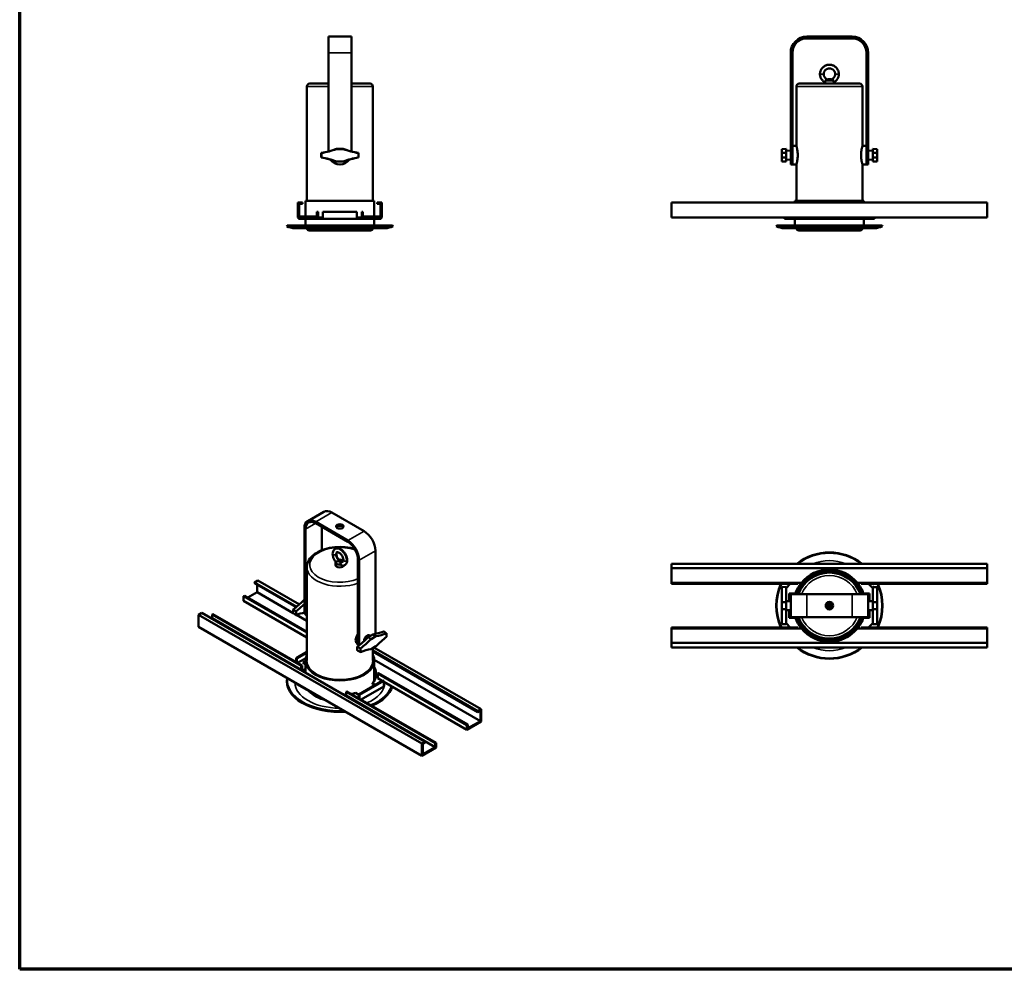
# Model space of a CAD drawing. Header units: millimetres. Extents: x 20 to 2980, y 20 to 2980.
# Tile 1 of 5: x 20 to 1735, y 20 to 1675. Entities that reach past the tile are written whole.
import ezdxf

# ---------------------------------------------------------------- set-up
doc = ezdxf.new("R2010")
doc.units = ezdxf.units.MM
for name, color, linetype, lineweight in [('Border (ISO)', 7, 'Continuous', 70), ('Visible (ISO)', 7, 'Continuous', 50), ('Visible Narrow (ISO)', 7, 'Continuous', 35)]:
    doc.layers.add(name, color=color, linetype=linetype, lineweight=lineweight)

# ---------------------------------------------------------------- blocks, each defined once
blk = doc.blocks.new('Borders Chauvet')
at = {"layer": 'Border (ISO)'}
for p, q in [((20, 20), (20, 2980)), ((2980, 20), (20, 20))]:
    blk.add_line(p, q, dxfattribs=at)

msp = doc.modelspace()

# ---------------------------------------------------------------- linework, layer by layer
at = {"layer": 'Visible (ISO)'}
for p, q in [((597.7, 1645.1), (557.7, 1645.1)), ((557.7, 1645.1), (557.7, 1617.1)), ((597.7, 1645.1), (597.7, 1617.1)), ((1469.9, 1645.1), (1390.9, 1645.1)), ((1469.9, 1642.1), (1390.9, 1642.1)), ((557.7, 1617.1), (557.7, 1445.2)), ((597.7, 1617.1), (597.7, 1445.2)), ((1362.9, 1617.1), (1362.9, 1442.1)), ((1365.9, 1617.1), (1365.9, 1442.1)), ((1494.9, 1617.1), (1494.9, 1442.1)), ((1497.9, 1617.1), (1497.9, 1442.1)), ((525.2, 1563.2), (557.7, 1563.2)), ((597.7, 1563.2), (630.2, 1563.2)), ((1377.9, 1563.2), (1482.9, 1563.2)), ((1422.8, 1563.2), (1422.8, 1565.5)), ((1423.5, 1568.9), (1437.3, 1568.9)), ((1428.8, 1570.9), (1427.6, 1570.5)), ((1432.1, 1570.9), (1428.8, 1570.9)), ((1432.1, 1570.9), (1433.2, 1570.5)), ((1438.1, 1563.2), (1438.1, 1565.5)), ((520.2, 1558.2), (520.2, 1358.9)), ((635.2, 1558.2), (635.2, 1358.9)), ((1372.9, 1558.2), (1372.9, 1454.8)), ((1487.9, 1558.2), (1487.9, 1454.8)), ((545.2, 1434.6), (545.2, 1442.6)), ((545.5, 1434.8), (545.5, 1442.3)), ((571.7, 1449.6), (583.7, 1449.6)), ((571.7, 1449.6), (571.8, 1449.3)), ((583.7, 1449.3), (571.8, 1449.3)), ((583.7, 1449.3), (583.7, 1449.6)), ((609.9, 1442.3), (609.9, 1434.8)), ((610.2, 1442.6), (610.2, 1434.6)), ((1347.6, 1449.3), (1354.9, 1449.6)), ((1347.6, 1442.3), (1347.6, 1449.3)), ((1347.6, 1442.3), (1347.6, 1434.8)), ((1354.9, 1449.6), (1354.9, 1442.6)), ((1362.9, 1446.3), (1354.9, 1446.6)), ((1354.9, 1442.6), (1354.9, 1434.6)), ((1362.9, 1422.1), (1362.9, 1442.1)), ((1365.9, 1454.8), (1372.9, 1454.8)), ((1365.9, 1442.1), (1365.9, 1422.1)), ((1487.9, 1454.8), (1494.9, 1454.8)), ((1494.9, 1422.1), (1494.9, 1442.1)), ((1497.9, 1446.3), (1505.9, 1446.6)), ((1497.9, 1442.1), (1497.9, 1422.1)), ((1505.9, 1449.6), (1513.3, 1449.3)), ((1505.9, 1442.6), (1505.9, 1449.6)), ((1505.9, 1434.6), (1505.9, 1442.6)), ((1513.3, 1449.3), (1513.3, 1442.3)), ((1513.3, 1434.8), (1513.3, 1442.3)), ((571.7, 1427.6), (571.8, 1427.8)), ((583.7, 1427.6), (571.7, 1427.6)), ((571.8, 1427.8), (583.7, 1427.8)), ((583.7, 1427.6), (583.7, 1427.8)), ((1347.6, 1427.8), (1347.6, 1434.8)), ((1354.9, 1427.6), (1347.6, 1427.8)), ((1354.9, 1434.6), (1354.9, 1427.6)), ((1362.9, 1430.8), (1354.9, 1430.6)), ((1497.9, 1430.8), (1505.9, 1430.6)), ((1505.9, 1427.6), (1505.9, 1434.6)), ((1505.9, 1427.6), (1513.3, 1427.8)), ((1513.3, 1434.8), (1513.3, 1427.8)), ((1365.9, 1422.1), (1362.9, 1422.1)), ((1365.9, 1422.3), (1372.9, 1422.3)), ((1372.9, 1422.3), (1372.9, 1358.9)), ((1487.9, 1422.3), (1494.9, 1422.3)), ((1487.9, 1422.3), (1487.9, 1358.9)), ((1494.9, 1422.1), (1497.9, 1422.1)), ((504.7, 1355.9), (504.7, 1329.9)), ((504.7, 1355.9), (512.7, 1355.9)), ((512.7, 1353.9), (512.7, 1355.9)), ((517.7, 1358.9), (637.7, 1358.9)), ((517.7, 1331.9), (517.7, 1358.9)), ((637.7, 1331.9), (637.7, 1358.9)), ((650.7, 1355.9), (642.7, 1355.9)), ((642.7, 1353.9), (642.7, 1355.9)), ((650.7, 1329.9), (650.7, 1355.9)), ((1155.4, 1355.9), (1705.4, 1355.9)), ((1155.4, 1329.9), (1155.4, 1355.9)), ((1370.4, 1358.9), (1490.4, 1358.9)), ((1370.4, 1355.9), (1370.4, 1358.9)), ((1490.4, 1355.9), (1490.4, 1358.9)), ((1705.4, 1355.9), (1705.4, 1329.9)), ((506.7, 1353.9), (512.7, 1353.9)), ((506.7, 1331.9), (506.7, 1353.9)), ((537.7, 1339.9), (537.7, 1331.9)), ((537.7, 1339.9), (539.7, 1339.9)), ((539.7, 1329.9), (539.7, 1339.9)), ((607.4, 1339.9), (548, 1339.9)), ((548, 1339.9), (548, 1327.9)), ((607.4, 1327.9), (607.4, 1339.9)), ((617.7, 1339.9), (615.7, 1339.9)), ((615.7, 1339.9), (615.7, 1329.9)), ((617.7, 1331.9), (617.7, 1339.9)), ((642.7, 1353.9), (648.7, 1353.9)), ((648.7, 1353.9), (648.7, 1331.9)), ((504.7, 1329.9), (539.7, 1329.9)), ((505.6, 1327.9), (505.6, 1329.9)), ((505.6, 1327.9), (548, 1327.9)), ((506.7, 1331.9), (537.7, 1331.9)), ((517.7, 1316.2), (517.7, 1327.9)), ((539.7, 1330.1), (548, 1330.1)), ((548, 1327.9), (607.4, 1327.9)), ((607.4, 1330.1), (615.7, 1330.1)), ((607.4, 1327.9), (649.8, 1327.9)), ((615.7, 1329.9), (650.7, 1329.9)), ((617.7, 1331.9), (648.7, 1331.9)), ((637.7, 1316.2), (637.7, 1327.9)), ((649.8, 1327.9), (649.8, 1329.9)), ((1155.4, 1329.9), (1705.4, 1329.9)), ((1352, 1327.9), (1352, 1329.9)), ((1352, 1327.9), (1354, 1327.9)), ((1354, 1327.9), (1354, 1329.9)), ((1354, 1327.9), (1396.5, 1327.9)), ((1370.4, 1316.2), (1370.4, 1327.9)), ((1396.5, 1327.9), (1396.5, 1329.9)), ((1396.5, 1327.9), (1464.4, 1327.9)), ((1464.4, 1327.9), (1464.4, 1329.9)), ((1464.4, 1327.9), (1506.8, 1327.9)), ((1490.4, 1316.2), (1490.4, 1327.9)), ((1506.8, 1329.9), (1506.8, 1327.9)), ((1506.8, 1327.9), (1508.8, 1327.9)), ((1508.8, 1329.9), (1508.8, 1327.9)), ((485.8, 1316.2), (485.1, 1314.9)), ((670.3, 1314.9), (485.1, 1314.9)), ((669.6, 1316.2), (485.8, 1316.2)), ((499.2, 1311.4), (656.2, 1311.4)), ((631.2, 1307.5), (524.2, 1307.5)), ((669.6, 1316.2), (670.3, 1314.9)), ((1338.6, 1316.2), (1337.8, 1314.9)), ((1523, 1314.9), (1337.8, 1314.9)), ((1522.3, 1316.2), (1338.6, 1316.2)), ((1351.9, 1311.4), (1508.9, 1311.4)), ((1483.9, 1307.5), (1376.9, 1307.5)), ((1522.3, 1316.2), (1523, 1314.9)), ((521.6, 800.9), (549.9, 817.2)), ((619.8, 783.6), (563.9, 815.8)), ((591.5, 767.3), (535.6, 799.5)), ((591.5, 764.8), (535.6, 797.1)), ((546.2, 790.9), (546.2, 750.3)), ((515.8, 788.1), (515.8, 645.2)), ((518, 786.9), (518, 644)), ((639.6, 749.3), (639.6, 606.4)), ((520.2, 720.6), (520.2, 557.9)), ((570.1, 724.7), (570.1, 729.4)), ((609.2, 734.2), (609.2, 591.3)), ((611.3, 733), (611.3, 590.1)), ((1705.4, 726.7), (1155.4, 726.7)), ((1155.4, 726.7), (1155.4, 718.7)), ((1705.4, 726.7), (1705.4, 718.7)), ((1155.4, 718.7), (1705.4, 718.7)), ((1155.4, 718.7), (1155.4, 693.7)), ((1705.4, 693.7), (1705.4, 718.7)), ((434.9, 697.5), (429.2, 694.2)), ((429.2, 694.2), (502.7, 651.8)), ((429.2, 692.6), (429.2, 694.2)), ((429.2, 692.6), (501.5, 650.9)), ((433.5, 677.1), (433.5, 690.1)), ((507.2, 655.8), (434.9, 697.5)), ((1375.2, 693.7), (1155.4, 693.7)), ((1155.4, 693.7), (1155.4, 691.7)), ((1375.2, 691.7), (1155.4, 691.7)), ((1347.6, 686), (1354.9, 686.2)), ((1347.6, 659.8), (1347.6, 686)), ((1362.3, 691.7), (1354.9, 684.3)), ((1354.9, 686.2), (1354.9, 659.7)), ((1375.2, 693.7), (1375.2, 691.7)), ((1375.2, 693.7), (1381.7, 693.7)), ((1479.1, 693.7), (1485.6, 693.7)), ((1485.6, 693.7), (1485.6, 691.7)), ((1705.4, 693.7), (1485.6, 693.7)), ((1705.4, 691.7), (1485.6, 691.7)), ((1505.9, 684.3), (1498.5, 691.7)), ((1505.9, 659.7), (1505.9, 686.2)), ((1705.4, 693.7), (1705.4, 691.7)), ((411.5, 671), (410.1, 670.1)), ((520.2, 606.6), (410.1, 670.1)), ((410.1, 662), (410.1, 670.1)), ((520.2, 608.2), (411.5, 671)), ((433.5, 677.1), (417.2, 667.7)), ((496.3, 640.8), (433.5, 677.1)), ((1360.4, 661.5), (1360.4, 674.7)), ((1360.4, 674.7), (1371, 674.7)), ((1390.9, 673.7), (1362.9, 673.7)), ((1362.9, 633.7), (1362.9, 673.7)), ((1469.9, 673.7), (1390.9, 673.7)), ((1469.9, 673.7), (1497.9, 673.7)), ((1489.8, 674.7), (1500.4, 674.7)), ((1497.9, 673.7), (1497.9, 633.7)), ((1500.4, 674.7), (1500.4, 661.5)), ((1513.3, 686), (1513.3, 659.7)), ((410.1, 662), (520.2, 598.4)), ((514.9, 663.1), (515.8, 663.6)), ((514.9, 663.1), (515.8, 662.6)), ((1354.9, 659.7), (1347.6, 659.7)), ((1347.6, 647.8), (1347.6, 659.7)), ((1362.9, 661.4), (1354.9, 661.7)), ((1354.9, 659.7), (1354.9, 647.7)), ((1424.8, 657), (1436, 657)), ((1497.9, 661.4), (1505.9, 661.7)), ((1513.3, 659.7), (1505.9, 659.7)), ((1505.9, 647.7), (1505.9, 659.7)), ((1513.3, 659.7), (1513.3, 647.8)), ((331.6, 637.9), (337.3, 641.2)), ((331.6, 637.9), (720.5, 413.3)), ((331.6, 616.7), (331.6, 637.9)), ((726.2, 416.6), (337.3, 641.2)), ((355, 638.3), (356.4, 639.1)), ((355, 638.3), (510.4, 548.6)), ((355, 631.8), (355, 638.3)), ((356.4, 639.1), (511.8, 549.4)), ((496.3, 646.7), (496.3, 640.5)), ((501.3, 643.8), (501.3, 637.2)), ((520.2, 627), (502, 637.5)), ((520.2, 635.9), (520, 636)), ((1347.6, 647.8), (1354.9, 647.7)), ((1347.6, 621.5), (1347.6, 647.8)), ((1354.9, 647.7), (1354.9, 621.2)), ((1362.9, 646), (1354.9, 645.7)), ((1360.4, 632.7), (1360.4, 645.9)), ((1436, 650.5), (1424.8, 650.5)), ((1497.9, 646), (1505.9, 645.7)), ((1500.4, 645.9), (1500.4, 632.7)), ((1505.9, 647.7), (1513.3, 647.8)), ((1505.9, 621.2), (1505.9, 647.7)), ((1513.3, 647.8), (1513.3, 621.5)), ((355, 631.8), (354.3, 631.4)), ((510.4, 542), (355, 631.8)), ((1354.9, 623.2), (1362.3, 615.7)), ((1371, 632.7), (1360.4, 632.7)), ((1390.9, 633.7), (1362.9, 633.7)), ((1469.9, 633.7), (1390.9, 633.7)), ((1469.9, 633.7), (1497.9, 633.7)), ((1500.4, 632.7), (1489.8, 632.7)), ((1498.5, 615.7), (1505.9, 623.2)), ((1513.3, 621.5), (1505.9, 621.2)), ((331.6, 616.7), (720.5, 392.1)), ((626.8, 598.7), (635.3, 603.6)), ((629.2, 602.1), (631.1, 601.1)), ((640.5, 600.3), (632.1, 595.5)), ((640.5, 600.3), (635.3, 603.6)), ((659.1, 605.4), (659.1, 599.2)), ((1155.4, 615.7), (1375.2, 615.7)), ((1155.4, 613.7), (1155.4, 615.7)), ((1155.4, 613.7), (1375.2, 613.7)), ((1155.4, 613.7), (1155.4, 588.7)), ((1375.2, 613.7), (1375.2, 615.7)), ((1381.7, 613.7), (1375.2, 613.7)), ((1485.6, 613.7), (1479.1, 613.7)), ((1485.6, 615.7), (1705.4, 615.7)), ((1485.6, 613.7), (1485.6, 615.7)), ((1485.6, 613.7), (1705.4, 613.7)), ((1705.4, 613.7), (1705.4, 615.7)), ((1705.4, 588.7), (1705.4, 613.7)), ((609.4, 585.9), (610.4, 585.3)), ((626.8, 598.7), (632.1, 595.5)), ((1705.4, 588.7), (1155.4, 588.7)), ((1155.4, 580.7), (1155.4, 588.7)), ((1705.4, 580.7), (1705.4, 588.7)), ((501.3, 562.2), (520.2, 573.1)), ((502.7, 561.4), (520.2, 571.5)), ((608.1, 575.6), (608.1, 582.1)), ((613.5, 572.9), (613.5, 579)), ((632.1, 577.9), (640.5, 582.8)), ((635.2, 579.7), (635.2, 557.9)), ((635.2, 575.3), (818.1, 469.7)), ((635.2, 573.7), (818.1, 468.1)), ((823.8, 473), (637, 580.8)), ((1155.4, 580.7), (1705.4, 580.7)), ((502.7, 561.4), (501.3, 562.2)), ((501.3, 555.4), (501.3, 562.2)), ((502.7, 554.6), (502.7, 561.4)), ((503.8, 554), (518.2, 562.4)), ((510.4, 548.6), (511.8, 549.4)), ((511.8, 549.4), (511.8, 541.4)), ((513.4, 554.4), (517.7, 556.9)), ((517.7, 551.8), (513.4, 554.4)), ((517.7, 555.1), (514.9, 553.5)), ((517.7, 537), (517.7, 557.9)), ((822.4, 452.5), (637.7, 559.2)), ((637.7, 523.3), (637.7, 557.9)), ((510.4, 548.6), (510.4, 542)), ((515, 539.4), (510.4, 542)), ((511.8, 541.4), (511.7, 541.3)), ((515, 539.4), (515, 538.5)), ((640.4, 532.3), (640.4, 530.8)), ((640.4, 532.3), (643.6, 530.4)), ((645, 536.2), (643.6, 535.3)), ((643.6, 535.3), (643.6, 527.3)), ((799, 445.6), (643.6, 535.3)), ((800.4, 446.4), (645, 536.2)), ((502.7, 517), (502.7, 517.9)), ((502.7, 517), (550.7, 489.3)), ((652.7, 523.3), (610.7, 499.1)), ((654.1, 522.5), (612.1, 498.2)), ((634.6, 518.7), (639.6, 515.8)), ((634.6, 516.9), (634.6, 518.7)), ((638.1, 514.9), (634.6, 516.9)), ((640.4, 530.8), (643.6, 529)), ((643.6, 527.3), (651.6, 522.7)), ((652.7, 523.3), (654.1, 522.5)), ((654.1, 512.7), (654.1, 522.5)), ((654.1, 521.1), (799, 437.4)), ((588.4, 497), (583.8, 499.6)), ((588.4, 503.5), (589.9, 504.3)), ((588.4, 503.5), (743.9, 413.8)), ((588.4, 497), (588.4, 503.5)), ((589.9, 504.3), (745.3, 414.6)), ((610.7, 498.2), (604.9, 501.5)), ((610.7, 499.1), (612.1, 498.2)), ((610.7, 499.1), (610.7, 492.3)), ((612.1, 498.2), (612.1, 491.5)), ((614.7, 490), (654.1, 512.7)), ((550.7, 489.3), (550.7, 490.2)), ((550.7, 489.3), (552.3, 489.3)), ((743.9, 407.2), (588.4, 497)), ((823.8, 473), (818.1, 469.7)), ((818.1, 468.1), (822.4, 470.5)), ((818.1, 468.1), (818.1, 469.7)), ((822.4, 470.5), (822.4, 452.5)), ((823.8, 451.7), (823.8, 473)), ((799, 437.4), (823.8, 451.7)), ((800.4, 446.4), (799, 445.6)), ((800.4, 439.9), (822.4, 452.5)), ((800.4, 439.9), (800.4, 446.4)), ((799, 445.6), (799, 437.4)), ((720.5, 413.3), (726.2, 416.6)), ((720.5, 413.3), (720.5, 392.1)), ((722, 412.5), (726.2, 415)), ((722, 394.6), (722, 412.5)), ((726.2, 415), (726.2, 416.6)), ((743.9, 413.8), (745.3, 414.6)), ((743.9, 413.8), (743.9, 407.2)), ((745.3, 406.4), (745.3, 414.6)), ((720.5, 392.1), (745.3, 406.4)), ((722, 394.6), (743.9, 407.2))]:
    msp.add_line(p, q, dxfattribs=at)
msp.add_circle((1430.4, 653.7), 6.5, dxfattribs=at)
for centre, radius, start, end in [((1390.9, 1617.1), 28, 90, 180), ((1390.9, 1617.1), 25, 90, 180), ((1469.9, 1617.1), 28, 0, 90), ((1469.9, 1617.1), 25, 0, 90), ((525.2, 1558.2), 5, 90, 180), ((630.2, 1558.2), 5, 0, 90), ((1377.9, 1558.2), 5, 90, 180), ((1482.9, 1558.2), 5, 0, 90), ((520.3, 1590.5), 150, 279.5547, 290.0388), ((520.3, 1590.5), 150.3, 279.6375, 290.0215), ((635.1, 1590.5), 150, 249.9612, 260.4453), ((635.1, 1590.5), 150.3, 249.9785, 260.3625), ((520.3, 1286.6), 150, 69.9612, 80.4453), ((520.3, 1286.6), 150.3, 69.9785, 80.3625), ((577.7, 1442.1), 20, 213.5567, 326.4433), ((635.1, 1286.6), 150.3, 99.6375, 110.0215), ((635.1, 1286.6), 150, 99.5547, 110.0388), ((499.2, 1341.4), 30, 242.0471, 270), ((524.2, 1311.5), 4, 181.4325, 270), ((631.2, 1311.5), 4, 270, 358.5675), ((656.2, 1341.4), 30, 270, 297.9529), ((1351.9, 1341.4), 30, 242.0471, 270), ((1376.9, 1311.5), 4, 181.4325, 270), ((1483.9, 1311.5), 4, 270, 358.5675), ((1508.9, 1341.4), 30, 270, 297.9529), ((1430.4, 653.7), 92.6, 52.0602, 127.9398), ((1430.4, 653.7), 91.9, 52.6264, 127.3736), ((1430.4, 653.7), 60, 19.4712, 160.5288), ((1430.4, 653.7), 57.5, 20.3544, 159.6456), ((1430.4, 653.7), 63, 39.4141, 140.5859), ((1430.4, 653.7), 92.6, 155.7616, 204.2384), ((1430.4, 653.7), 91.9, 155.564, 204.436), ((1430.4, 653.7), 63, 140.5859, 160.5288), ((1430.4, 653.7), 63, 19.4712, 39.4141), ((1430.4, 653.7), 91.9, 335.564, 24.436), ((1430.4, 653.7), 92.6, 335.7616, 24.2384), ((1430.4, 653.7), 63, 199.4712, 219.4141), ((1430.4, 653.7), 60, 199.4712, 340.5288), ((1430.4, 653.7), 57.5, 200.3544, 339.6456), ((1430.4, 653.7), 63, 320.5859, 340.5288), ((1430.4, 653.7), 63, 219.4141, 320.5859), ((1430.4, 653.7), 92.6, 232.0602, 307.9398), ((1430.4, 653.7), 91.9, 232.6264, 307.3736)]:
    msp.add_arc(centre, radius, start, end, dxfattribs=at)
for centre, major_axis, start_param, end_param in [((563.9, 793), (-14, 24.2), 5.497787, 6.283185), ((535.6, 776.7), (-14, 24.2), 5.497787, 7.068583), ((535.6, 776.7), (-12.5, 21.7), 5.497787, 7.068583), ((577.7, 789.1), (6.5, 0), 0.332447, 2.809146), ((619.8, 760.7), (-14, 24.2), 3.926991, 5.497787), ((591.5, 744.4), (-14, 24.2), 3.926991, 5.497787), ((591.5, 744.4), (-12.5, 21.7), 3.926991, 5.497787), ((577.7, 729.4), (-7.65, 0), 5.93625, 8.200917), ((577.7, 724.7), (7.65, 0), 3.141593, 6.093643), ((577.7, 729.4), (7.65, 0), 0.654245, 1.827169), ((478.5, 757.4), (75.1, 130.1), 4.095198, 4.276432), ((483.7, 754.4), (-75, -129.9), 0.95216, 1.092877), ((483.7, 506.3), (75, 129.9), 0.474121, 0.618637), ((530, 653.4), (-10, -17.3), 5.497787, 6.283185), ((532.1, 652.1), (-10, -17.3), 5.497787, 6.069706), ((625.4, 595.4), (3.86, 6.69), 0.024695, 2.378719), ((671.7, 739.6), (75, 129.9), 3.577248, 3.760229), ((625.4, 598.2), (-10, -17.3), 2.231064, 2.356194), ((676.9, 736.6), (-75.1, -130.1), 0.435957, 0.617191), ((590.5, 692.7), (75, 129.9), 4.093752, 4.276734), ((623.3, 599.5), (-10, -17.3), 5.497787, 6.007705), ((625.4, 598.2), (10, 17.3), 2.356194, 2.684769), ((595.7, 689.7), (-75.1, -130.1), 0.953605, 1.134839), ((676.9, 488.5), (75.1, 130.1), 0.953605, 1.134839), ((577.7, 557.9), (60, 0), 2.851906, 6.572872), ((595.7, 441.6), (75.1, 130.1), 0.435957, 0.617191), ((577.7, 535.8), (-63, 0), 6.185693, 6.206416), ((577.7, 534.4), (-63, 0), 5.973341, 6.169365), ((577.7, 532.6), (-63, 0), 5.973341, 6.125508), ((577.7, 535.8), (63, 0), 6.185693, 6.59303), ((577.7, 532.6), (63, 0), 0.044911, 0.309845), ((577.7, 521.9), (-92.6, 0), 6.174976, 7.962191), ((577.7, 523), (-91.9, 0), 6.199891, 7.937276), ((577.7, 534.4), (63, 0), 5.837624, 6.185693), ((577.7, 535.8), (63, 0), 4.789158, 4.809881), ((577.7, 534.4), (-63, 0), 1.704733, 1.742106), ((577.7, 534.4), (-63, 0), 1.892094, 2.016358), ((577.7, 523), (91.9, 0), 5.341203, 6.095249), ((577.7, 521.9), (92.6, 0), 5.356875, 6.107445)]:
    msp.add_ellipse(centre, major_axis=major_axis, ratio=0.57735, start_param=start_param, end_param=end_param, dxfattribs=at)
for centre, major_axis in [((577.7, 791.6), (6.5, 0)), ((577.7, 731), (-1.65, 0))]:
    msp.add_ellipse(centre, major_axis=major_axis, ratio=0.57735, dxfattribs=at)
for points, degree in [([(1413.9, 1579.9), (1413.9, 1580.7), (1414, 1582.3), (1414.6, 1584.7), (1415.5, 1587), (1416.7, 1589.1), (1418.3, 1591), (1420.1, 1592.7), (1422.2, 1594), (1424.4, 1595.1), (1426.7, 1595.8), (1429.2, 1596.2), (1431.6, 1596.2), (1434.1, 1595.8), (1436.4, 1595.1), (1438.7, 1594), (1440.7, 1592.7), (1442.5, 1591), (1444.1, 1589.1), (1445.3, 1587), (1446.2, 1584.7), (1446.8, 1582.3), (1446.9, 1580.7), (1446.9, 1579.9)], 3), ([(1420.4, 1579.9), (1420.4, 1580.4), (1420.5, 1581.4), (1420.8, 1582.8), (1421.4, 1584.1), (1422.1, 1585.4), (1423, 1586.5), (1424.1, 1587.5), (1425.4, 1588.4), (1426.7, 1589), (1428.2, 1589.4), (1429.7, 1589.7), (1431.2, 1589.7), (1432.7, 1589.4), (1434.1, 1589), (1435.5, 1588.4), (1436.7, 1587.5), (1437.8, 1586.5), (1438.7, 1585.4), (1439.5, 1584.1), (1440, 1582.8), (1440.3, 1581.4), (1440.4, 1580.4), (1440.4, 1579.9)], 3), ([(545.5, 1442.3), (545.3, 1442.4), (545.2, 1442.6)], 2), ([(1513.3, 1442.3), (1509.6, 1442.4), (1505.9, 1442.6)], 2), ([(545.5, 1434.8), (545.3, 1434.7), (545.2, 1434.6)], 2), ([(610.2, 1434.6), (610.1, 1434.7), (609.9, 1434.8)], 2), ([(1354.9, 1434.6), (1351.2, 1434.7), (1347.6, 1434.8)], 2), ([(1513.3, 1434.8), (1509.6, 1434.7), (1505.9, 1434.6)], 2), ([(501.3, 637.2), (498.8, 638.9), (496.3, 640.5)], 2), ([(613.5, 579), (610.8, 580.6), (608.1, 582.1)], 2), ([(613.5, 572.9), (610.8, 574.2), (608.1, 575.6)], 2)]:
    msp.add_open_spline(points, degree=degree, dxfattribs=at)
for points, knots in [([(1422.8, 1565.5), (1422.6, 1565.6), (1421.7, 1566.1), (1420.1, 1567.1), (1418.3, 1568.8), (1416.7, 1570.7), (1415.5, 1572.8), (1414.6, 1575.1), (1414, 1577.5), (1413.9, 1579.1), (1413.9, 1579.9)], [0.6539455, 0.6539455, 0.6539455, 0.6539455, 0.6666667, 0.7142857, 0.7619048, 0.8095238, 0.8571429, 0.9047619, 0.952381, 1, 1, 1, 1]), ([(1427.6, 1570.5), (1427.3, 1570.6), (1426.6, 1570.9), (1425.4, 1571.4), (1424.1, 1572.3), (1423, 1573.3), (1422.1, 1574.4), (1421.4, 1575.7), (1420.8, 1577), (1420.5, 1578.5), (1420.4, 1579.4), (1420.4, 1579.9)], [0.5885583, 0.5885583, 0.5885583, 0.5885583, 0.6190476, 0.6666667, 0.7142857, 0.7619048, 0.8095238, 0.8571429, 0.9047619, 0.952381, 1, 1, 1, 1]), ([(1440.4, 1579.9), (1440.4, 1579.4), (1440.3, 1578.5), (1440, 1577), (1439.5, 1575.7), (1438.7, 1574.4), (1437.8, 1573.3), (1436.7, 1572.3), (1435.5, 1571.4), (1434.3, 1570.9), (1433.5, 1570.6), (1433.2, 1570.5)], [0, 0, 0, 0, 0.115737, 0.231474, 0.347211, 0.462948, 0.578685, 0.694422, 0.810159, 0.925896, 1, 1, 1, 1]), ([(1446.9, 1579.9), (1446.9, 1579.1), (1446.8, 1577.5), (1446.2, 1575.1), (1445.3, 1572.8), (1444.1, 1570.7), (1442.5, 1568.8), (1440.7, 1567.1), (1439.2, 1566.1), (1438.3, 1565.6), (1438.1, 1565.5)], [0, 0, 0, 0, 0.137606, 0.275211, 0.412817, 0.550422, 0.688028, 0.825634, 0.963239, 1, 1, 1, 1]), ([(1422.8, 1565.5), (1422.8, 1565.5), (1422.8, 1565.6), (1422.9, 1565.8), (1422.9, 1565.9), (1423.1, 1566.3), (1423.2, 1566.6), (1423.3, 1567.1), (1423.4, 1567.4), (1423.5, 1568.2), (1423.5, 1568.5), (1423.5, 1568.9)], [-0.8245874, -0.8245874, -0.8245874, -0.8245874, -0.6406828, -0.6406828, -0.4564138, -0.4564138, -0.2398483, -0.2398483, -0.1094375, -0.1094375, -0.000001, -0.000001, -0.000001, -0.000001]), ([(1427.6, 1570.5), (1427.6, 1570.5), (1427.6, 1570.5), (1427.5, 1570.5), (1427.5, 1570.4), (1427.3, 1570.3), (1427.1, 1570.2), (1426.3, 1569.9), (1425.9, 1569.7), (1425.1, 1569.4), (1424.8, 1569.3), (1424.2, 1569.1), (1423.8, 1569), (1423.5, 1568.9)], [0.000001, 0.000001, 0.000001, 0.000001, 0.0607559, 0.0607559, 0.1260255, 0.1260255, 0.2184778, 0.2184778, 0.3089656, 0.3089656, 0.3678887, 0.3678887, 0.4261881, 0.4261881, 0.4261881, 0.4261881]), ([(1437.3, 1568.9), (1436.9, 1569), (1436.4, 1569.2), (1435.5, 1569.5), (1435.1, 1569.6), (1434.4, 1569.9), (1434, 1570.1), (1433.6, 1570.3), (1433.4, 1570.4), (1433.3, 1570.5), (1433.2, 1570.5), (1433.2, 1570.5), (1433.2, 1570.5), (1433.2, 1570.5)], [0.000001, 0.000001, 0.000001, 0.000001, 0.1442456, 0.1442456, 0.285153, 0.285153, 0.3941745, 0.3941745, 0.4440303, 0.4440303, 0.4785987, 0.4785987, 0.5124759, 0.5124759, 0.5124759, 0.5124759]), ([(1437.3, 1568.9), (1437.3, 1568.5), (1437.4, 1568.1), (1437.5, 1567.4), (1437.5, 1567), (1437.7, 1566.5), (1437.7, 1566.3), (1437.9, 1565.9), (1438, 1565.7), (1438, 1565.6), (1438.1, 1565.5), (1438.1, 1565.5)], [-0.5007134, -0.5007134, -0.5007134, -0.5007134, -0.4213638, -0.4213638, -0.3279547, -0.3279547, -0.1942602, -0.1942602, -0.0970518, -0.0970518, -0.000001, -0.000001, -0.000001, -0.000001]), ([(1372.9, 1454.8), (1372.9, 1454.8), (1372.9, 1454.7), (1373.1, 1454.3), (1373.1, 1453.9), (1373.4, 1453.1), (1373.5, 1452.6), (1373.8, 1451.4), (1373.9, 1450.7), (1374.2, 1449.3), (1374.4, 1448.5), (1374.6, 1446.7), (1374.8, 1445.8), (1375, 1443.8), (1375.1, 1442.7), (1375.2, 1440.6), (1375.2, 1439.6), (1375.2, 1438.6)], [7.375023, 7.375023, 7.375023, 7.375023, 7.68228, 7.68228, 7.989537, 7.989537, 8.296794, 8.296794, 8.604052, 8.604052, 8.91138, 8.91138, 9.218708, 9.218708, 9.526036, 9.526036, 9.833364, 9.833364, 9.833364, 9.833364]), ([(1485.6, 1438.6), (1485.6, 1439.6), (1485.6, 1440.6), (1485.7, 1442.7), (1485.8, 1443.8), (1486, 1445.8), (1486.2, 1446.7), (1486.5, 1448.5), (1486.6, 1449.3), (1486.9, 1450.7), (1487.1, 1451.4), (1487.3, 1452.6), (1487.5, 1453.1), (1487.7, 1453.9), (1487.8, 1454.3), (1487.9, 1454.7), (1487.9, 1454.8), (1487.9, 1454.8)], [0, 0, 0, 0, 0.307328, 0.307328, 0.614656, 0.614656, 0.921984, 0.921984, 1.229312, 1.229312, 1.536569, 1.536569, 1.843827, 1.843827, 2.151084, 2.151084, 2.458341, 2.458341, 2.458341, 2.458341]), ([(1375.2, 1438.6), (1375.2, 1437.5), (1375.2, 1436.5), (1375.1, 1434.4), (1375, 1433.3), (1374.8, 1431.3), (1374.6, 1430.4), (1374.4, 1428.6), (1374.2, 1427.8), (1373.9, 1426.4), (1373.8, 1425.7), (1373.5, 1424.5), (1373.4, 1424), (1373.1, 1423.2), (1373.1, 1422.8), (1372.9, 1422.4), (1372.9, 1422.3), (1372.9, 1422.3)], [0, 0, 0, 0, 0.307328, 0.307328, 0.614656, 0.614656, 0.921984, 0.921984, 1.229312, 1.229312, 1.536569, 1.536569, 1.843827, 1.843827, 2.151084, 2.151084, 2.458341, 2.458341, 2.458341, 2.458341]), ([(1487.9, 1422.3), (1487.9, 1422.3), (1487.9, 1422.4), (1487.8, 1422.8), (1487.7, 1423.2), (1487.5, 1424), (1487.3, 1424.5), (1487.1, 1425.7), (1486.9, 1426.4), (1486.6, 1427.8), (1486.5, 1428.6), (1486.2, 1430.4), (1486, 1431.3), (1485.8, 1433.3), (1485.7, 1434.4), (1485.6, 1436.5), (1485.6, 1437.5), (1485.6, 1438.6)], [7.375023, 7.375023, 7.375023, 7.375023, 7.68228, 7.68228, 7.989537, 7.989537, 8.296794, 8.296794, 8.604052, 8.604052, 8.91138, 8.91138, 9.218708, 9.218708, 9.526036, 9.526036, 9.833364, 9.833364, 9.833364, 9.833364]), ([(603.7, 752.2), (601.2, 752.9), (598.6, 753.6), (590.2, 755.3), (584.1, 755.9), (571.8, 755.9), (565.7, 755.3), (554, 753.1), (548.5, 751.3), (538.4, 746.9), (534, 744.1), (526.8, 737.7), (524, 734), (520.9, 727), (520.2, 723.8), (520.2, 720.6)], [6.583196, 6.583196, 6.583196, 6.583196, 6.732171, 6.732171, 7.064762, 7.064762, 7.396174, 7.396174, 7.728707, 7.728707, 8.063507, 8.063507, 8.391862, 8.391862, 8.63938, 8.63938, 8.63938, 8.63938]), ([(565.1, 743.8), (565.1, 745.3), (565.3, 746.8), (566.3, 749.4), (567.1, 750.6), (568.5, 751.9), (568.9, 752.2), (569.4, 752.5)], [0, 0, 0, 0, 0.534343, 0.534343, 1.045967, 1.045967, 1.256878, 1.256878, 1.256878, 1.256878]), ([(570.2, 730.2), (569.3, 731.4), (568.5, 732.6), (566.9, 735.5), (566.3, 737.1), (565.3, 740.5), (565.1, 742.2), (565.1, 743.8)], [0.094018, 0.094018, 0.094018, 0.094018, 0.541536, 0.541536, 1.066142, 1.066142, 1.616985, 1.616985, 1.616985, 1.616985]), ([(569.4, 752.5), (570.3, 753), (571.4, 753.3), (573.5, 753.6), (574.6, 753.5), (576.9, 753), (578.2, 752.4), (580.8, 750.9), (582.1, 749.9), (584.5, 747.4), (585.7, 746), (587.6, 743), (588.4, 741.3), (589.6, 738.1), (590, 736.5), (590.3, 734.3), (590.3, 733.6), (590.3, 732.9)], [0, 0, 0, 0, 0.410903, 0.410903, 0.823699, 0.823699, 1.305968, 1.305968, 1.846458, 1.846458, 2.395522, 2.395522, 2.925787, 2.925787, 3.445576, 3.445576, 3.667076, 3.667076, 3.667076, 3.667076]), ([(572.6, 746.8), (572.4, 746.7), (572.2, 746.6), (571.9, 745.9), (571.8, 745.6), (571.6, 744.8), (571.6, 744.3), (571.6, 743.8)], [0, 0, 0, 0, 0.390063, 0.390063, 0.6038216, 0.6038216, 0.8310162, 0.8310162, 0.8310162, 0.8310162]), ([(571.6, 743.8), (571.6, 743.1), (571.7, 742.3), (572, 740.7), (572.3, 739.8), (573, 738), (573.4, 737.1), (574.5, 735.3), (575.1, 734.4), (576, 733.4), (576.2, 733.2), (576.4, 732.9)], [0, 0, 0, 0, 0.285516, 0.285516, 0.573693, 0.573693, 0.877839, 0.877839, 1.195156, 1.195156, 1.297587, 1.297587, 1.297587, 1.297587]), ([(583.8, 733), (583.8, 733.6), (583.7, 734.4), (583.4, 736.1), (583.1, 736.9), (582.4, 738.7), (582, 739.6), (580.9, 741.4), (580.3, 742.3), (579, 743.9), (578.3, 744.6), (576.8, 745.7), (576.1, 746.2), (574.9, 746.8), (574.3, 746.9), (573.5, 747.1), (573.2, 747), (572.8, 746.9), (572.7, 746.9), (572.6, 746.8)], [0, 0, 0, 0, 0.285516, 0.285516, 0.573693, 0.573693, 0.877839, 0.877839, 1.195156, 1.195156, 1.518709, 1.518709, 1.838661, 1.838661, 2.147022, 2.147022, 2.443646, 2.443646, 2.609937, 2.609937, 2.609937, 2.609937]), ([(575.8, 731.8), (575.6, 731.8), (575.5, 731.7), (575.1, 731.5), (574.9, 731.4), (574.4, 731.2), (574.1, 731.1), (573.1, 730.9), (572.6, 730.8), (571.9, 730.7), (571.6, 730.8), (571, 730.8), (570.8, 730.8), (570.5, 730.9)], [0.000001, 0.000001, 0.000001, 0.000001, 0.0607559, 0.0607559, 0.1260255, 0.1260255, 0.2184778, 0.2184778, 0.3089656, 0.3089656, 0.3678887, 0.3678887, 0.4261881, 0.4261881, 0.4261881, 0.4261881]), ([(575.8, 731.8), (575.9, 731.9), (576, 732), (576.2, 732.1), (576.3, 732.2), (576.4, 732.3), (576.5, 732.4), (576.6, 732.6), (576.5, 732.8), (576.4, 732.9), (576.4, 732.9), (576.4, 732.9)], [-0.5131851, -0.5131851, -0.5131851, -0.5131851, -0.479435, -0.479435, -0.4450159, -0.4450159, -0.3953644, -0.3953644, -0.2851512, -0.2851512, -0.2737228, -0.2737228, -0.2737228, -0.2737228]), ([(580.3, 725.2), (580, 725.5), (579.7, 725.9), (579.3, 726.6), (579.1, 726.9), (578.9, 727.6), (578.8, 728), (578.9, 728.6), (579, 728.8), (579.1, 729.1), (579.2, 729.2), (579.4, 729.4), (579.5, 729.5), (579.7, 729.6)], [0.000001, 0.000001, 0.000001, 0.000001, 0.1442456, 0.1442456, 0.285153, 0.285153, 0.3941745, 0.3941745, 0.4440303, 0.4440303, 0.4785987, 0.4785987, 0.5124759, 0.5124759, 0.5124759, 0.5124759]), ([(581.3, 729.8), (581.1, 729.8), (580.9, 729.8), (580.5, 729.8), (580.3, 729.8), (579.9, 729.7), (579.8, 729.7), (579.7, 729.6)], [-0.1979915, -0.1979915, -0.1979915, -0.1979915, -0.1305533, -0.1305533, -0.0553113, -0.0553113, -0.000001, -0.000001, -0.000001, -0.000001]), ([(580.3, 725.2), (580.3, 724.9), (580.3, 724.6), (580.6, 724), (580.7, 723.8), (581.1, 723.5), (581.3, 723.3), (581.8, 723.2), (582, 723.2), (582.1, 723.2)], [-0.5007134, -0.5007134, -0.5007134, -0.5007134, -0.4213638, -0.4213638, -0.3279547, -0.3279547, -0.1942602, -0.1942602, -0.132359, -0.132359, -0.132359, -0.132359]), ([(581.3, 729.8), (581.8, 729.7), (582.1, 729.7), (582.5, 729.8), (582.6, 729.8), (582.8, 729.9)], [0, 0, 0, 0, 0.2961017, 0.2961017, 0.5105355, 0.5105355, 0.5105355, 0.5105355]), ([(586, 724.2), (585.1, 723.7), (584.1, 723.4), (582.7, 723.2), (582.4, 723.2), (582.1, 723.2)], [0, 0, 0, 0, 0.4109033, 0.4109033, 0.52123, 0.52123, 0.52123, 0.52123]), ([(582.8, 729.9), (583, 730), (583.2, 730.2), (583.5, 730.8), (583.6, 731.1), (583.8, 731.9), (583.8, 732.4), (583.8, 733)], [0, 0, 0, 0, 0.390063, 0.390063, 0.6038216, 0.6038216, 0.8310162, 0.8310162, 0.8310162, 0.8310162]), ([(590.3, 732.9), (590.3, 731.4), (590.1, 729.9), (589.1, 727.3), (588.3, 726.1), (586.9, 724.8), (586.5, 724.5), (586, 724.2)], [0, 0, 0, 0, 0.534343, 0.534343, 1.045967, 1.045967, 1.256878, 1.256878, 1.256878, 1.256878]), ([(605.2, 593.8), (605.2, 594.6), (605.3, 595.5), (605.7, 597.4), (606, 598.3), (606.7, 600.2), (607.2, 601.1), (608.2, 602.8), (608.7, 603.5), (609.2, 604.3)], [0, 0, 0, 0, 0.307328, 0.307328, 0.614656, 0.614656, 0.921984, 0.921984, 1.184425, 1.184425, 1.184425, 1.184425]), ([(609.4, 585.9), (608.8, 586.2), (608.2, 586.7), (607.2, 587.8), (606.7, 588.4), (606, 589.8), (605.7, 590.5), (605.3, 592.1), (605.2, 593), (605.2, 593.8)], [8.604052, 8.604052, 8.604052, 8.604052, 8.91138, 8.91138, 9.218708, 9.218708, 9.526036, 9.526036, 9.833364, 9.833364, 9.833364, 9.833364])]:
    msp.add_open_spline(points, degree=3, knots=knots, dxfattribs=at)
for points in [[(609.9, 1442.3), (610.1, 1442.4), (610.2, 1442.6)], [(1347.6, 1442.3), (1351.2, 1442.4), (1354.9, 1442.6)], [(1513.3, 686), (1509.6, 686.1), (1505.9, 686.2)], [(496.3, 646.7), (498.8, 645.2), (501.3, 643.8)], [(1347.6, 621.5), (1351.2, 621.4), (1354.9, 621.2)], [(659.1, 605.4), (656.6, 607), (654.1, 608.7)]]:
    msp.add_rational_spline(points, [1, 1.00000000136, 1], degree=2, dxfattribs=at)
at = {"layer": 'Visible Narrow (ISO)'}
for p, q in [((1390.9, 1645.1), (1390.9, 1642.1)), ((1469.9, 1645.1), (1469.9, 1642.1)), ((597.7, 1617.1), (557.7, 1617.1)), ((1362.9, 1617.1), (1365.9, 1617.1)), ((1497.9, 1617.1), (1494.9, 1617.1)), ((1413.9, 1579.9), (1420.4, 1579.9)), ((1446.9, 1579.9), (1440.4, 1579.9)), ((557.7, 1558.2), (520.2, 1558.2)), ((635.2, 1558.2), (597.7, 1558.2)), ((1487.9, 1558.2), (1372.9, 1558.2)), ((1365.9, 1442.1), (1362.9, 1442.1)), ((1494.9, 1442.1), (1497.9, 1442.1)), ((535.6, 799.5), (563.9, 815.8)), ((518, 786.9), (535.6, 797.1)), ((535.6, 799.5), (535.6, 797.1)), ((515.8, 788.1), (518, 786.9)), ((619.8, 783.6), (591.5, 767.3)), ((591.5, 767.3), (591.5, 764.8)), ((639.6, 749.3), (611.3, 733)), ((611.3, 733), (609.2, 734.2)), ((1390.9, 633.7), (1390.9, 673.7)), ((1469.9, 673.7), (1469.9, 633.7)), ((1423.9, 653.7), (1436.9, 653.7)), ((518, 644), (515.8, 645.2)), ((609.2, 591.3), (611.3, 590.1))]:
    msp.add_line(p, q, dxfattribs=at)
for radius, start, end in [(78.5, 68.4249, 111.5751), (60.6, 19.2708, 160.7292), (52.5, 22.3927, 157.6073), (78.5, 151.048, 152.1737), (78.5, 27.8263, 28.952), (60.6, 199.2708, 340.7292), (52.5, 202.3927, 337.6073), (78.5, 207.8263, 208.952), (78.5, 331.048, 332.1737), (78.5, 248.4249, 291.5751)]:
    msp.add_arc((1430.4, 653.7), radius, start, end, dxfattribs=at)
for centre, major_axis, start_param, end_param in [((577.7, 724.7), (-52.5, 0), 4.177244, 8.496679), ((577.7, 720.6), (-57.5, 0), 0, 2.149858), ((577.7, 557.9), (57.5, 0), 3.141593, 6.283185), ((577.7, 520.3), (-78.5, 0), 0.008905, 1.561891), ((577.7, 520.3), (78.5, 0), 5.357197, 6.274077), ((577.7, 520.8), (60, 0), 6.084451, 6.128846), ((577.7, 520.3), (60.6, 0), 6.116465, 6.133883), ((577.7, 520.3), (60.6, 0), 0.100245, 0.140836), ((577.7, 520.3), (60.6, 0), 3.586692, 4.319133), ((577.7, 520.8), (60, 0), 3.650728, 4.203254)]:
    msp.add_ellipse(centre, major_axis=major_axis, ratio=0.57735, start_param=start_param, end_param=end_param, dxfattribs=at)
for points, knots in [([(565.1, 743.8), (565.1, 743.5), (565.4, 742.8), (566.8, 742), (568.9, 741.8), (570.2, 742.2), (570.6, 742.4)], [0.2493415, 0.2493415, 0.2493415, 0.2493415, 0.4, 0.6, 0.8, 1, 1, 1, 1]), ([(569.4, 752.5), (569.7, 752.7), (570.5, 753), (571.9, 753.3), (573.4, 753.2), (575.1, 752.8), (576.8, 752.1), (578.6, 751.1), (580.3, 749.8), (582, 748.3), (583.5, 746.5), (585, 744.6), (586.3, 742.5), (587.4, 740.3), (588.2, 738.1), (588.9, 735.8), (589.3, 733.7), (589.4, 732.3), (589.4, 731.6)], [0.2469602, 0.2469602, 0.2469602, 0.2469602, 0.2857143, 0.3333333, 0.3809524, 0.4285714, 0.4761905, 0.5238095, 0.5714286, 0.6190476, 0.6666667, 0.7142857, 0.7619048, 0.8095238, 0.8571429, 0.9047619, 0.952381, 1, 1, 1, 1]), ([(570.6, 742.4), (570.6, 742.8), (570.7, 743.6), (570.9, 744.6), (571.3, 745.5), (571.8, 746.2), (572.3, 746.6), (572.6, 746.8), (572.6, 746.8)], [0, 0, 0, 0, 0.047619, 0.0952381, 0.1428571, 0.1904762, 0.2380952, 0.2469599, 0.2469599, 0.2469599, 0.2469599]), ([(570.6, 742.4), (571.1, 742.7), (571.5, 743.2), (571.6, 743.7), (571.6, 743.8)], [0, 0, 0, 0, 0.2, 0.2493415, 0.2493415, 0.2493415, 0.2493415]), ([(575.8, 731.8), (575.5, 732), (575, 732.6), (574.1, 733.5), (573.3, 734.7), (572.5, 736), (571.8, 737.3), (571.3, 738.6), (570.9, 739.9), (570.7, 741.2), (570.6, 742), (570.6, 742.4)], [0.5885583, 0.5885583, 0.5885583, 0.5885583, 0.6190476, 0.6666667, 0.7142857, 0.7619048, 0.8095238, 0.8571429, 0.9047619, 0.952381, 1, 1, 1, 1]), ([(582.8, 729.9), (582.6, 729.8), (582.1, 729.6), (581.3, 729.4), (580.4, 729.4), (579.9, 729.5), (579.7, 729.6)], [0.6002305, 0.6002305, 0.6002305, 0.6002305, 0.6944222, 0.8101592, 0.9258963, 1, 1, 1, 1]), ([(589.4, 731.6), (588.9, 731.3), (587.6, 731), (585.5, 731.2), (584.1, 732), (583.8, 732.7), (583.8, 733)], [0, 0, 0, 0, 0.2, 0.4, 0.6, 0.7506585, 0.7506585, 0.7506585, 0.7506585]), ([(589.4, 731.6), (589.4, 731), (589.3, 729.7), (588.9, 728), (588.2, 726.5), (587.4, 725.3), (586.6, 724.6), (586.1, 724.3), (586, 724.2)], [0, 0, 0, 0, 0.1376056, 0.2752112, 0.4128168, 0.5504225, 0.6880281, 0.7136453, 0.7136453, 0.7136453, 0.7136453]), ([(590.3, 732.9), (590.3, 732.8), (590.3, 732.4), (589.9, 731.9), (589.4, 731.6)], [0.7506585, 0.7506585, 0.7506585, 0.7506585, 0.8, 1, 1, 1, 1])]:
    msp.add_open_spline(points, degree=3, knots=knots, dxfattribs=at)

# ---------------------------------------------------------------- block references
msp.add_blockref('Borders Chauvet', (0, 0))

doc.saveas('drawing.dxf')
